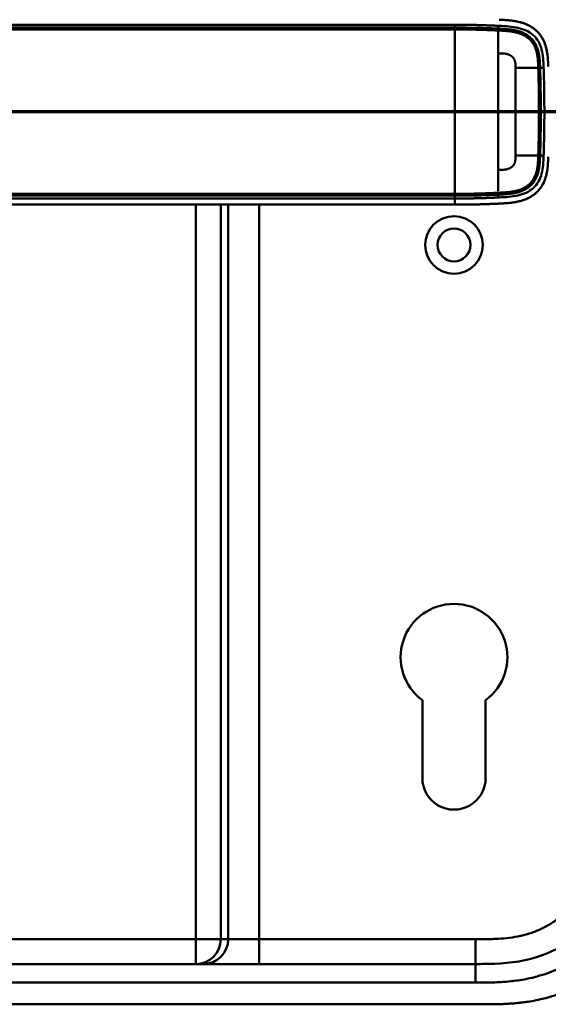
# Model space of a CAD drawing. Header units: millimetres. Extents: x 20 to 833, y 20 to 574.
# Tile 12 of 14: x 657 to 742, y 268 to 427. Entities that reach past the tile are written whole.
import ezdxf

# ---------------------------------------------------------------- set-up
doc = ezdxf.new("R2010")
doc.units = ezdxf.units.MM
doc.header["$LTSCALE"] = 2
for name, color, linetype, lineweight in [('Schnittansichtslinien(DIN)', 7, 'Continuous', 70), ('Sichtbare Kanten(DIN)', 7, 'Continuous', 50), ('Sichtbare tangentiale Kanten(DIN)', 7, 'Continuous', 50)]:
    doc.layers.add(name, color=color, linetype=linetype, lineweight=lineweight)

# ---------------------------------------------------------------- blocks, each defined once
blk = doc.blocks.new('2DTransSchnitt0')
at = {"layer": 'Schnittansichtslinien(DIN)', "linetype": 'Continuous'}
blk.add_line((252.568, 205.955), (399.138, 205.955), dxfattribs=at)

msp = doc.modelspace()

# ---------------------------------------------------------------- linework, layer by layer
at = {"layer": 'Sichtbare Kanten(DIN)'}
for p, q in [((737.057, 414.907), (737.058, 414.907)), ((741.109, 414.907), (741.109, 414.907)), ((737.058, 408.907), (737.057, 408.907)), ((741.109, 408.907), (741.109, 408.907)), ((600.42, 396.911), (727.271, 396.911)), ((722.035, 304.411), (722.03, 316.986)), ((732.23, 316.979), (732.235, 304.414)), ((585.673, 274.407), (730.596, 274.407)), ((573.674, 267.907), (731.596, 267.907))]:
    msp.add_line(p, q, dxfattribs=at)
for radius in [4.65, 2.65]:
    msp.add_circle((727.135, 390.407), radius, dxfattribs=at)
for centre, radius, start, end in [((727.135, 411.907), 14, 104.46083, 104.46616), ((727.135, 411.907), 13.8, 100.78374, 100.78832), ((727.135, 411.907), 13.8, 73.28693, 73.28729), ((727.135, 411.907), 11.7, 31.98569, 31.98649), ((727.135, 411.907), 11.6, 31.18578, 31.18695), ((727.135, 411.907), 11.5, 30.35256, 30.35418), ((727.135, 411.907), 11.5, 329.64582, 329.64689), ((727.135, 411.907), 11.6, 328.81305, 328.81381), ((727.135, 411.907), 11.7, 328.01351, 328.01403), ((727.135, 411.907), 13.799, 286.81616, 286.8165), ((727.135, 411.907), 14, 255.42748, 255.43284), ((727.135, 411.907), 13.8, 259.06815, 259.07275), ((727.135, 323.907), 8.6, 306.33484, 233.59112), ((727.135, 304.412), 5.1, 180.02039, 0.02039)]:
    msp.add_arc(centre, radius, start, end, dxfattribs=at)
for points, degree, knots in [([(736.101, 426.63), (736.044, 426.636), (735.987, 426.641), (735.931, 426.646), (735.652, 426.672), (735.374, 426.692), (735.095, 426.708)], 3, [1.11173243, 1.11173243, 1.11173243, 1.11173243, 1.12964673, 1.12964673, 1.12964673, 1.21762011, 1.21762011, 1.21762011, 1.21762011]), ([(735.095, 426.708), (735.095, 426.708), (735.095, 426.708), (735.095, 426.708), (735.095, 426.708), (735.096, 426.708), (735.096, 426.708), (735.098, 426.708), (735.099, 426.708), (735.103, 426.708), (735.107, 426.708), (735.12, 426.707), (735.131, 426.706), (735.172, 426.704), (735.202, 426.702), (735.325, 426.694), (735.417, 426.688), (735.646, 426.671), (735.783, 426.66), (735.971, 426.643), (736.023, 426.638), (736.079, 426.632), (736.083, 426.631), (736.092, 426.631), (736.095, 426.63), (736.099, 426.63), (736.1, 426.63), (736.1, 426.63), (736.1, 426.63), (736.1, 426.63), (736.101, 426.63), (736.101, 426.63), (736.101, 426.63), (736.101, 426.63), (736.101, 426.63), (736.101, 426.63)], 3, [0, 0, 0, 0, 0.00003166, 0.00003166, 0.00007175, 0.00007175, 0.00018596, 0.00018596, 0.00052834, 0.00052834, 0.00155512, 0.00155512, 0.00463506, 0.00463506, 0.01387454, 0.01387454, 0.04159372, 0.04159372, 0.0831748, 0.0831748, 0.09876653, 0.09876653, 0.10022821, 0.10022821, 0.10132466, 0.10132466, 0.10142447, 0.10142447, 0.10147481, 0.10147481, 0.10150042, 0.10150042, 0.10151366, 0.10151366, 0.10152856, 0.10152856, 0.10152856, 0.10152856]), ([(735.23, 426.7), (736.426, 426.625), (737.636, 426.48), (739.374, 425.76), (739.948, 425.408), (740.93, 424.483), (741.309, 423.945), (741.888, 422.702), (742.063, 422.026), (742.192, 421.172), (742.212, 421.014), (742.229, 420.856)], 3, [0.0824985, 0.0824985, 0.0824985, 0.0824985, 0.4375462, 0.4375462, 0.6395491, 0.6395491, 0.838061, 0.838061, 1.045951, 1.045951, 1.0928074, 1.0928074, 1.0928074, 1.0928074]), ([(741.596, 423.326), (741.596, 423.326), (741.596, 423.326), (741.596, 423.326), (741.596, 423.326), (741.597, 423.325), (741.597, 423.325), (741.597, 423.323), (741.598, 423.322), (741.6, 423.318), (741.601, 423.315), (741.607, 423.302), (741.612, 423.292), (741.629, 423.253), (741.642, 423.224), (741.693, 423.107), (741.729, 423.018), (741.776, 422.894), (741.789, 422.861), (741.805, 422.814), (741.81, 422.802), (741.816, 422.784), (741.818, 422.779), (741.82, 422.772), (741.821, 422.769), (741.822, 422.766), (741.823, 422.764), (741.823, 422.763), (741.824, 422.762), (741.824, 422.761), (741.824, 422.761), (741.824, 422.76), (741.824, 422.76), (741.824, 422.76), (741.824, 422.76), (741.824, 422.76), (741.824, 422.76), (741.825, 422.76), (741.825, 422.76), (741.825, 422.76)], 3, [0, 0, 0, 0, 0.000053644, 0.000053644, 0.000093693, 0.000093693, 0.000213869, 0.000213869, 0.000574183, 0.000574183, 0.001654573, 0.001654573, 0.00489501, 0.00489501, 0.014615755, 0.014615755, 0.043784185, 0.043784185, 0.054719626, 0.054719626, 0.058820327, 0.058820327, 0.060417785, 0.060417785, 0.061217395, 0.061217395, 0.061618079, 0.061618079, 0.061819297, 0.061819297, 0.061920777, 0.061920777, 0.06197238, 0.06197238, 0.061999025, 0.061999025, 0.062013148, 0.062013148, 0.062029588, 0.062029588, 0.062029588, 0.062029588]), ([(735.218, 397.12), (736.3, 397.188), (737.387, 397.311), (739.063, 397.902), (739.672, 398.226), (740.726, 399.102), (741.142, 399.62), (741.831, 400.916), (742.03, 401.652), (742.234, 402.881), (742.278, 403.423), (742.306, 403.968)], 3, [-1.1255121, -1.1255121, -1.1255121, -1.1255121, -0.8348812, -0.8348812, -0.6468758, -0.6468758, -0.4644401, -0.4644401, -0.2506566, -0.2506566, -0.0864851, -0.0864851, -0.0864851, -0.0864851]), ([(741.821, 401.052), (741.821, 401.052), (741.821, 401.052), (741.821, 401.051), (741.821, 401.051), (741.821, 401.051), (741.821, 401.051), (741.82, 401.05), (741.82, 401.049), (741.819, 401.046), (741.819, 401.044), (741.816, 401.036), (741.814, 401.03), (741.805, 401.006), (741.798, 400.987), (741.772, 400.914), (741.751, 400.859), (741.708, 400.751), (741.686, 400.698), (741.652, 400.619), (741.64, 400.592), (741.623, 400.553), (741.617, 400.54), (741.608, 400.52), (741.605, 400.514), (741.6, 400.504), (741.599, 400.5), (741.596, 400.496), (741.596, 400.494), (741.594, 400.491), (741.594, 400.491), (741.593, 400.489), (741.593, 400.489), (741.593, 400.488), (741.593, 400.488), (741.593, 400.488), (741.593, 400.488), (741.593, 400.487), (741.593, 400.487), (741.593, 400.487), (741.593, 400.487), (741.592, 400.487)], 3, [0, 0, 0, 0, 0.000029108, 0.000029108, 0.000069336, 0.000069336, 0.000142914, 0.000142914, 0.000363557, 0.000363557, 0.001025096, 0.001025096, 0.003009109, 0.003009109, 0.008960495, 0.008960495, 0.026815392, 0.026815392, 0.044302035, 0.044302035, 0.053052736, 0.053052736, 0.057429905, 0.057429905, 0.059619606, 0.059619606, 0.060715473, 0.060715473, 0.061264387, 0.061264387, 0.061539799, 0.061539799, 0.061678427, 0.061678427, 0.061748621, 0.061748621, 0.061784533, 0.061784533, 0.061803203, 0.061803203, 0.061823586, 0.061823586, 0.061823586, 0.061823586]), ([(736.059, 397.187), (736.059, 397.187), (736.059, 397.187), (736.057, 397.187), (736.056, 397.187), (736.053, 397.187), (736.05, 397.186), (736.034, 397.185), (736.021, 397.183), (735.716, 397.154), (735.423, 397.133), (733.563, 397.021), (731.989, 396.968), (729.368, 396.914), (728.32, 396.911), (727.271, 396.911)], 3, [0, 0, 0, 0, 0.00009264, 0.00009264, 0.00046302, 0.00046302, 0.00120364, 0.00120364, 0.00534923, 0.00534923, 0.09385067, 0.09385067, 0.56580638, 0.56580638, 0.8802723, 0.8802723, 0.8802723, 0.8802723]), ([(730.975, 396.949), (731.104, 396.952), (731.411, 396.96), (731.899, 396.975), (732.572, 396.999), (733.273, 397.026), (733.825, 397.051), (734.191, 397.067), (734.382, 397.076), (734.401, 397.077)], 5, [0.37850292, 0.37850292, 0.37850292, 0.37850292, 0.37850292, 0.37850292, 0.44282401, 0.53138881, 0.61995362, 0.70851842, 0.71828181, 0.71828181, 0.71828181, 0.71828181, 0.71828181, 0.71828181]), ([(753.135, 295.692), (753.135, 293.269), (753.086, 290.809), (752.563, 288.467), (751.972, 285.82), (750.789, 283.291), (749.014, 281.152), (747.025, 278.756), (744.335, 276.907), (741.363, 275.817), (738.921, 274.921), (736.305, 274.543), (733.645, 274.446), (732.632, 274.408), (731.613, 274.407), (730.596, 274.407)], 3, [-3.5878945, -3.5878945, -3.5878945, -3.5878945, -2.8456516, -2.8456516, -2.8456516, -2.0068047, -2.0068047, -2.0068047, -1.0667333, -1.0667333, -1.0667333, -0.2941227, -0.2941227, -0.2941227, 0, 0, 0, 0]), ([(731.596, 267.907), (732.193, 267.907), (733.244, 267.908), (734.456, 267.933), (735.368, 267.968), (735.978, 268.001), (736.741, 268.055), (737.352, 268.11), (738.115, 268.193), (738.725, 268.273), (739.64, 268.414), (740.552, 268.584), (741.758, 268.862), (742.654, 269.11), (743.542, 269.391), (744.129, 269.594), (745, 269.925), (745.859, 270.288), (747.12, 270.893), (748.21, 271.497), (749.524, 272.33), (750.536, 273.058), (751.743, 274.041), (752.661, 274.886), (753.741, 276.009), (754.55, 276.96), (755.484, 278.209), (756.168, 279.255), (756.862, 280.478), (757.28, 281.316), (757.662, 282.171), (757.899, 282.749), (758.172, 283.479), (758.372, 284.071), (758.599, 284.816), (758.762, 285.417), (758.979, 286.324), (759.162, 287.238), (759.35, 288.463), (759.451, 289.383), (759.527, 290.301), (759.565, 290.913), (759.599, 291.676), (759.616, 292.284), (759.629, 293.041), (759.634, 293.794), (759.635, 294.393), (759.635, 294.692)], 3, [0.00000945, 0.00000945, 0.00000945, 0.00000945, 0.04167564, 0.07292528, 0.08334182, 0.10417491, 0.11459146, 0.13542455, 0.1458411, 0.16667419, 0.17709074, 0.20834038, 0.22917347, 0.26042311, 0.27083965, 0.29167275, 0.30208929, 0.33333893, 0.35417202, 0.39583821, 0.4166713, 0.45833749, 0.47917058, 0.52083676, 0.54166985, 0.58333604, 0.60416913, 0.64583532, 0.66666841, 0.69791805, 0.70833459, 0.72916769, 0.73958423, 0.76041733, 0.77083387, 0.79166696, 0.80208351, 0.83333315, 0.85416624, 0.88541588, 0.89583243, 0.91666552, 0.92708206, 0.94791516, 0.9583317, 0.9791648, 0.99999789, 0.99999789, 0.99999789, 0.99999789])]:
    msp.add_open_spline(points, degree=degree, knots=knots, dxfattribs=at)
for points in [[(741.824, 422.76), (741.757, 422.952), (741.681, 423.141), (741.596, 423.326)], [(741.592, 400.487), (741.678, 400.671), (741.754, 400.86), (741.821, 401.052)]]:
    msp.add_open_spline(points, degree=3, dxfattribs=at)
at = {"layer": 'Sichtbare tangentiale Kanten(DIN)'}
for p, q in [((727.271, 425.463), (727.271, 425.921)), ((734.288, 425.298), (734.324, 425.757)), ((685.537, 425.463), (685.537, 425.463)), ((689.522, 425.463), (689.522, 425.463)), ((690.728, 425.463), (690.728, 425.463)), ((695.709, 425.463), (695.709, 425.463)), ((741.013, 418.99), (741.58, 418.99)), ((741.013, 404.831), (741.58, 404.831)), ((685.537, 398.358), (685.537, 398.358)), ((689.522, 398.358), (689.522, 398.358)), ((690.728, 398.358), (690.728, 398.358)), ((695.709, 398.358), (695.709, 398.358)), ((727.271, 397.9), (727.271, 398.358)), ((734.288, 398.523), (734.324, 398.064)), ((685.537, 278.407), (685.537, 396.911)), ((689.522, 396.911), (689.522, 278.407)), ((690.728, 278.407), (690.728, 396.911)), ((695.709, 396.911), (695.709, 278.407)), ((585.652, 278.407), (685.537, 278.407)), ((685.537, 278.407), (689.522, 278.407)), ((685.537, 278.407), (685.537, 274.407)), ((689.522, 278.407), (690.728, 278.407)), ((690.728, 278.407), (695.709, 278.407)), ((695.709, 278.407), (730.597, 278.407)), ((695.709, 278.407), (695.709, 274.407)), ((730.597, 278.407), (730.597, 274.407)), ((730.596, 274.407), (730.596, 271.408))]:
    msp.add_line(p, q, dxfattribs=at)
for centre, major_axis, start_param, end_param in [((734.276, 401.542), (0, 24.021), 5.6792479, 6.0669001), ((734.276, 422.335), (0, -24.076), 0.258128, 0.639041)]:
    msp.add_ellipse(centre, major_axis=major_axis, ratio=0.00001, start_param=start_param, end_param=end_param, dxfattribs=at)
for points, degree, knots in [([(600.42, 425.921), (610.376, 425.921), (620.36, 425.921), (630.307, 425.921), (650.736, 425.921), (671.21, 425.921), (691.648, 425.921), (698.232, 425.921), (704.822, 425.921), (711.419, 425.921), (716.725, 425.921), (722.04, 425.921), (727.271, 425.921)], 3, [23.2299829, 23.2299829, 23.2299829, 23.2299829, 26.2168354, 26.2168354, 26.2168354, 32.3515912, 32.3515912, 32.3515912, 34.3279835, 34.3279835, 34.3279835, 35.9173864, 35.9173864, 35.9173864, 35.9173864]), ([(727.28, 425.921), (727.559, 425.921), (727.839, 425.921), (728.117, 425.92), (728.263, 425.92), (728.408, 425.92), (728.552, 425.919), (728.697, 425.918), (728.841, 425.917), (728.986, 425.916), (729.13, 425.914), (729.275, 425.913), (729.42, 425.911), (729.565, 425.91), (729.71, 425.908), (729.854, 425.905), (729.999, 425.903), (730.144, 425.901), (730.289, 425.898), (730.434, 425.895), (730.579, 425.892), (730.725, 425.888), (731.016, 425.881), (731.31, 425.874), (731.608, 425.864), (731.905, 425.855), (732.206, 425.845), (732.51, 425.834), (732.815, 425.823), (733.122, 425.81), (733.426, 425.797), (733.73, 425.784), (734.031, 425.771), (734.324, 425.757)], 3, [35.91738638, 35.91738638, 35.91738638, 35.91738638, 36.00219131, 36.00219131, 36.00219131, 36.0464737, 36.0464737, 36.0464737, 36.0907561, 36.0907561, 36.0907561, 36.13503849, 36.13503849, 36.13503849, 36.17932089, 36.17932089, 36.17932089, 36.22360328, 36.22360328, 36.22360328, 36.26788568, 36.26788568, 36.26788568, 36.35645047, 36.35645047, 36.35645047, 36.44501526, 36.44501526, 36.44501526, 36.53358005, 36.53358005, 36.53358005, 36.62221221, 36.62221221, 36.62221221, 36.62221221]), ([(734.324, 425.757), (734.355, 425.756), (734.387, 425.754), (734.419, 425.753), (734.946, 425.728), (735.455, 425.7), (735.953, 425.653), (736.451, 425.605), (736.94, 425.537), (737.412, 425.431), (737.885, 425.324), (738.34, 425.179), (738.76, 424.983), (739.18, 424.788), (739.564, 424.542), (739.898, 424.244), (740.233, 423.945), (740.517, 423.594), (740.744, 423.202), (740.97, 422.81), (741.138, 422.379), (741.258, 421.925), (741.378, 421.472), (741.45, 420.997), (741.496, 420.506), (741.542, 420.017), (741.563, 419.509), (741.58, 418.99)], 3, [36.6222122, 36.6222122, 36.6222122, 36.6222122, 36.6318135, 36.6318135, 36.6318135, 36.79214, 36.79214, 36.79214, 36.9524664, 36.9524664, 36.9524664, 37.1127929, 37.1127929, 37.1127929, 37.2731193, 37.2731193, 37.2731193, 37.4334457, 37.4334457, 37.4334457, 37.5937722, 37.5937722, 37.5937722, 37.7540986, 37.7540986, 37.7540986, 37.9140671, 37.9140671, 37.9140671, 37.9140671]), ([(741.596, 423.326), (741.518, 423.493), (741.433, 423.656), (741.34, 423.814), (741.057, 424.292), (740.7, 424.721), (740.292, 425.076), (739.883, 425.431), (739.426, 425.714), (738.945, 425.932), (738.465, 426.151), (737.961, 426.307), (737.455, 426.419), (737.004, 426.518), (736.552, 426.583), (736.101, 426.63)], 3, [0.43542627, 0.43542627, 0.43542627, 0.43542627, 0.48834098, 0.48834098, 0.48834098, 0.64866741, 0.64866741, 0.64866741, 0.80899385, 0.80899385, 0.80899385, 0.96932029, 0.96932029, 0.96932029, 1.11173243, 1.11173243, 1.11173243, 1.11173243]), ([(727.279, 425.463), (727.272, 425.463), (724.126, 425.464), (717.791, 425.463), (708.236, 425.464), (695.559, 425.463), (679.708, 425.464), (663.841, 425.463), (647.989, 425.463), (633.722, 425.463), (621.031, 425.463), (611.517, 425.463), (605.177, 425.463), (602.006, 425.463), (600.42, 425.463)], 5, [20.6437384, 20.6437384, 20.6437384, 20.6437384, 20.6437384, 20.6437384, 20.6474288, 22.2330696, 23.8187104, 25.4043512, 26.989992, 28.5756328, 30.1612736, 31.7469144, 32.5397348, 33.3329244, 33.3329244, 33.3329244, 33.3329244, 33.3329244, 33.3329244]), ([(600.42, 425.167), (603.063, 425.167), (605.706, 425.167), (610.991, 425.167), (613.633, 425.167), (621.561, 425.167), (626.848, 425.167), (637.42, 425.167), (642.704, 425.167), (653.273, 425.167), (658.558, 425.167), (669.131, 425.167), (674.419, 425.167), (684.99, 425.167), (690.274, 425.167), (700.839, 425.167), (706.125, 425.167), (716.718, 425.167), (722.033, 425.168), (727.272, 425.166)], 3, [3.0147053, 3.0147053, 3.0147053, 3.0147053, 3.8078678, 3.8078678, 4.6006882, 4.6006882, 6.186329, 6.186329, 7.7719698, 7.7719698, 9.3576106, 9.3576106, 10.9432514, 10.9432514, 12.5288922, 12.5288922, 14.114533, 14.114533, 15.703149, 15.703149, 15.703149, 15.703149]), ([(727.272, 425.166), (727.439, 425.166), (727.78, 425.166), (728.294, 425.166), (728.98, 425.165), (729.835, 425.151), (730.706, 425.138), (731.583, 425.111), (732.478, 425.081), (733.2, 425.051), (733.74, 425.027), (734.098, 425.01), (734.276, 425.002)], 5, [15.70314896, 15.70314896, 15.70314896, 15.70314896, 15.70314896, 15.70314896, 15.78784381, 15.87551383, 15.96318385, 16.05085387, 16.13852389, 16.22619391, 16.31386394, 16.40213792, 16.40213792, 16.40213792, 16.40213792, 16.40213792, 16.40213792]), ([(734.288, 425.298), (734.288, 425.298), (734.11, 425.307), (733.752, 425.323), (733.213, 425.347), (732.489, 425.378), (731.594, 425.407), (730.712, 425.434), (729.841, 425.448), (728.984, 425.462), (728.3, 425.463), (727.789, 425.463), (727.451, 425.463), (727.287, 425.463)], 5, [19.94598273, 19.94598273, 19.94598273, 19.94598273, 19.94598273, 19.94598273, 19.94606864, 20.03373866, 20.12140868, 20.2090787, 20.29674872, 20.38441874, 20.47208877, 20.55975879, 20.64297049, 20.64297049, 20.64297049, 20.64297049, 20.64297049, 20.64297049]), ([(734.276, 425.002), (734.544, 424.989), (735.076, 424.961), (735.86, 424.911), (736.887, 424.79), (738.145, 424.442), (739.237, 423.792), (740.049, 422.812), (740.503, 421.595), (740.648, 420.569), (740.689, 419.781), (740.709, 419.254), (740.718, 418.99)], 5, [0, 0, 0, 0, 0, 0, 0.1323154, 0.2652369, 0.3981584, 0.5310799, 0.6640014, 0.7969228, 0.9298443, 1.0627357, 1.0627357, 1.0627357, 1.0627357, 1.0627357, 1.0627357]), ([(741.013, 418.99), (741.013, 418.993), (741.004, 419.26), (740.984, 419.793), (740.942, 420.6), (740.792, 421.668), (740.314, 422.967), (739.436, 424.03), (738.263, 424.722), (736.945, 425.084), (735.891, 425.206), (735.094, 425.257), (734.558, 425.285), (734.288, 425.298)], 5, [18.8815067, 18.8815067, 18.8815067, 18.8815067, 18.8815067, 18.8815067, 18.8826968, 19.0156183, 19.1485397, 19.2814612, 19.4143827, 19.5473042, 19.6802257, 19.8131472, 19.9459825, 19.9459825, 19.9459825, 19.9459825, 19.9459825, 19.9459825]), ([(742.334, 419.173), (742.317, 419.666), (742.296, 420.163), (742.249, 420.663), (742.198, 421.201), (742.116, 421.743), (741.973, 422.276), (741.929, 422.439), (741.88, 422.6), (741.824, 422.76)], 3, [0.01848073, 0.01848073, 0.01848073, 0.01848073, 0.1676881, 0.1676881, 0.1676881, 0.32801454, 0.32801454, 0.32801454, 0.37673844, 0.37673844, 0.37673844, 0.37673844]), ([(740.718, 418.99), (740.718, 418.99), (740.718, 418.988), (740.73, 418.634), (740.75, 417.926), (740.783, 416.86), (740.807, 415.447), (740.833, 413.677), (740.838, 411.911), (740.833, 410.144), (740.807, 408.372), (740.783, 406.959), (740.749, 405.892), (740.73, 405.185), (740.718, 404.831)], 5, [17.4648757, 17.4648757, 17.4648757, 17.4648757, 17.4648757, 17.4648757, 17.4649058, 17.4661327, 17.6430367, 17.8199407, 17.9968447, 18.1737487, 18.3506528, 18.5275568, 18.7044608, 18.8826218, 18.8826218, 18.8826218, 18.8826218, 18.8826218, 18.8826218]), ([(741.013, 404.831), (741.013, 404.831), (741.024, 405.184), (741.044, 405.888), (741.077, 406.957), (741.102, 408.368), (741.128, 410.141), (741.132, 411.911), (741.128, 413.68), (741.102, 415.454), (741.077, 416.865), (741.044, 417.933), (741.024, 418.637), (741.013, 418.99)], 5, [0.0000012, 0.0000012, 0.0000012, 0.0000012, 0.0000012, 0.0000012, 0.0000376, 0.1769417, 0.3538457, 0.5307497, 0.7076537, 0.8845577, 1.0614618, 1.2383658, 1.415305, 1.415305, 1.415305, 1.415305, 1.415305, 1.415305]), ([(741.58, 418.99), (741.581, 418.965), (741.582, 418.938), (741.582, 418.912), (741.592, 418.625), (741.601, 418.336), (741.609, 418.046), (741.618, 417.756), (741.626, 417.464), (741.633, 417.172), (741.647, 416.587), (741.66, 416), (741.669, 415.413), (741.716, 412.652), (741.707, 409.922), (741.645, 407.165), (741.641, 406.993), (741.637, 406.821), (741.633, 406.649), (741.626, 406.357), (741.618, 406.066), (741.609, 405.775), (741.601, 405.485), (741.592, 405.196), (741.582, 404.909), (741.582, 404.883), (741.581, 404.857), (741.58, 404.831)], 3, [0, 0, 0, 0, 0.0080362, 0.0080362, 0.0080362, 0.096166, 0.096166, 0.096166, 0.1842959, 0.1842959, 0.1842959, 0.3605556, 0.3605556, 0.3605556, 1.1901476, 1.1901476, 1.1901476, 1.2418542, 1.2418542, 1.2418542, 1.3299841, 1.3299841, 1.3299841, 1.418114, 1.418114, 1.418114, 1.4261482, 1.4261482, 1.4261482, 1.4261482]), ([(740.718, 404.831), (740.709, 404.567), (740.689, 404.04), (740.648, 403.253), (740.503, 402.228), (740.05, 401.011), (739.239, 400.031), (738.148, 399.38), (736.89, 399.031), (735.863, 398.911), (735.078, 398.86), (734.544, 398.832), (734.276, 398.819)], 5, [18.8826218, 18.8826218, 18.8826218, 18.8826218, 18.8826218, 18.8826218, 19.0154411, 19.1482958, 19.2811505, 19.4140052, 19.5468599, 19.6797147, 19.8125694, 19.9453572, 19.9453572, 19.9453572, 19.9453572, 19.9453572, 19.9453572]), ([(734.288, 398.523), (734.289, 398.523), (734.559, 398.536), (735.097, 398.564), (735.894, 398.615), (736.949, 398.738), (738.266, 399.1), (739.438, 399.793), (740.315, 400.856), (740.793, 402.157), (740.942, 403.224), (740.984, 404.031), (741.004, 404.564), (741.013, 404.831)], 5, [0, 0, 0, 0, 0, 0, 0.0004489, 0.1333037, 0.2661584, 0.3990131, 0.5318678, 0.6647225, 0.7975772, 0.9304319, 1.0644705, 1.0644705, 1.0644705, 1.0644705, 1.0644705, 1.0644705]), ([(741.58, 404.831), (741.563, 404.312), (741.542, 403.804), (741.496, 403.315), (741.45, 402.824), (741.378, 402.35), (741.258, 401.896), (741.138, 401.443), (740.97, 401.011), (740.744, 400.619), (740.518, 400.227), (740.233, 399.876), (739.899, 399.578), (739.564, 399.279), (739.179, 399.033), (738.759, 398.838), (738.34, 398.642), (737.885, 398.497), (737.412, 398.39), (736.94, 398.284), (736.452, 398.216), (735.953, 398.169), (735.455, 398.121), (734.946, 398.094), (734.418, 398.069), (734.387, 398.067), (734.356, 398.066), (734.325, 398.064)], 3, [0, 0, 0, 0, 0.159971, 0.159971, 0.159971, 0.3202974, 0.3202974, 0.3202974, 0.4806238, 0.4806238, 0.4806238, 0.6409502, 0.6409502, 0.6409502, 0.8012765, 0.8012765, 0.8012765, 0.9616029, 0.9616029, 0.9616029, 1.1219293, 1.1219293, 1.1219293, 1.2822557, 1.2822557, 1.2822557, 1.2916213, 1.2916213, 1.2916213, 1.2916213]), ([(741.821, 401.052), (741.878, 401.214), (741.928, 401.379), (741.973, 401.545), (742.116, 402.078), (742.198, 402.62), (742.249, 403.158), (742.296, 403.658), (742.317, 404.154), (742.334, 404.646)], 3, [1.63041697, 1.63041697, 1.63041697, 1.63041697, 1.680145, 1.680145, 1.680145, 1.84047137, 1.84047137, 1.84047137, 1.98948416, 1.98948416, 1.98948416, 1.98948416]), ([(736.059, 397.187), (736.525, 397.234), (736.991, 397.3), (737.455, 397.402), (737.961, 397.514), (738.464, 397.67), (738.945, 397.889), (739.426, 398.108), (739.883, 398.39), (740.292, 398.745), (740.7, 399.1), (741.057, 399.529), (741.34, 400.007), (741.432, 400.163), (741.516, 400.323), (741.592, 400.487)], 3, [0.89201073, 0.89201073, 0.89201073, 0.89201073, 1.03883948, 1.03883948, 1.03883948, 1.19916586, 1.19916586, 1.19916586, 1.35949224, 1.35949224, 1.35949224, 1.51981862, 1.51981862, 1.51981862, 1.57193431, 1.57193431, 1.57193431, 1.57193431]), ([(734.276, 398.819), (734.276, 398.819), (734.098, 398.811), (733.742, 398.794), (733.203, 398.771), (732.481, 398.74), (731.587, 398.711), (730.709, 398.683), (729.837, 398.67), (728.985, 398.656), (728.301, 398.655), (727.791, 398.655), (727.453, 398.655), (727.288, 398.655)], 5, [19.94535764, 19.94535764, 19.94535764, 19.94535764, 19.94535764, 19.94535764, 19.94542406, 20.03315907, 20.12089408, 20.2086291, 20.29636411, 20.38409913, 20.47183414, 20.55956915, 20.64266413, 20.64266413, 20.64266413, 20.64266413, 20.64266413, 20.64266413]), ([(600.421, 398.358), (600.421, 398.358), (602.007, 398.358), (605.178, 398.358), (611.519, 398.358), (621.032, 398.358), (633.722, 398.358), (647.989, 398.358), (663.842, 398.358), (679.708, 398.358), (695.565, 398.358), (708.241, 398.357), (717.794, 398.358), (724.127, 398.357), (727.272, 398.358)], 5, [0, 0, 0, 0, 0, 0, 0.0001149, 0.7929364, 1.585758, 3.1714011, 4.7570442, 6.3426873, 7.9283304, 9.5139735, 11.0996166, 12.6881676, 12.6881676, 12.6881676, 12.6881676, 12.6881676, 12.6881676]), ([(727.28, 398.655), (727.272, 398.655), (724.127, 398.654), (717.791, 398.655), (708.237, 398.654), (695.559, 398.655), (679.709, 398.654), (663.842, 398.655), (647.989, 398.654), (633.722, 398.655), (621.032, 398.654), (611.518, 398.654), (605.177, 398.654), (602.006, 398.654), (600.42, 398.654)], 5, [20.6435054, 20.6435054, 20.6435054, 20.6435054, 20.6435054, 20.6435054, 20.6473042, 22.2329473, 23.8185904, 25.4042335, 26.9898766, 28.5755197, 30.1611628, 31.7468058, 32.5396274, 33.3326459, 33.3326459, 33.3326459, 33.3326459, 33.3326459, 33.3326459]), ([(727.271, 397.901), (721.977, 397.901), (716.702, 397.901), (711.417, 397.901), (692.069, 397.901), (672.72, 397.901), (653.355, 397.901), (640.35, 397.901), (627.384, 397.901), (614.374, 397.901), (609.725, 397.901), (605.065, 397.901), (600.42, 397.901)], 3, [0, 0, 0, 0, 1.5856418, 1.5856418, 1.5856418, 7.3915416, 7.3915416, 7.3915416, 11.2904322, 11.2904322, 11.2904322, 12.683632, 12.683632, 12.683632, 12.683632]), ([(734.324, 398.064), (734.324, 398.064), (734.148, 398.056), (733.793, 398.04), (733.249, 398.015), (732.511, 397.987), (731.601, 397.955), (730.713, 397.931), (729.84, 397.914), (728.966, 397.904), (728.277, 397.901), (727.79, 397.9), (727.455, 397.9), (727.271, 397.9)], 5, [0.00008405, 0.00008405, 0.00008405, 0.00008405, 0.00008405, 0.00008405, 0.00030268, 0.08886749, 0.17743229, 0.26599709, 0.35456189, 0.4431267, 0.5316915, 0.6202563, 0.7088211, 0.7088211, 0.7088211, 0.7088211, 0.7088211, 0.7088211]), ([(727.272, 398.358), (727.439, 398.358), (727.781, 398.358), (728.295, 398.359), (728.982, 398.359), (729.844, 398.373), (730.715, 398.387), (731.598, 398.414), (732.492, 398.443), (733.216, 398.474), (733.754, 398.498), (734.111, 398.514), (734.288, 398.523)], 5, [0, 0, 0, 0, 0, 0, 0.08482586, 0.17256087, 0.26029588, 0.3480309, 0.43576591, 0.52350093, 0.61123594, 0.69852104, 0.69852104, 0.69852104, 0.69852104, 0.69852104, 0.69852104]), ([(730.596, 271.408), (730.812, 271.408), (731.027, 271.408), (731.242, 271.408), (731.444, 271.408), (731.646, 271.409), (731.847, 271.41), (731.948, 271.411), (732.049, 271.412), (732.15, 271.413), (732.445, 271.415), (732.741, 271.42), (733.058, 271.427), (733.065, 271.427), (733.073, 271.428), (733.081, 271.428), (733.967, 271.448), (734.765, 271.487), (735.572, 271.554), (735.587, 271.555), (735.602, 271.557), (735.616, 271.558), (736.437, 271.627), (737.266, 271.729), (738.089, 271.868), (738.097, 271.869), (738.105, 271.871), (738.113, 271.872), (738.939, 272.013), (739.76, 272.192), (740.571, 272.416), (740.577, 272.417), (740.584, 272.419), (740.59, 272.421), (742.223, 272.872), (743.819, 273.507), (745.293, 274.306), (746.778, 275.111), (748.19, 276.112), (749.438, 277.257), (750.687, 278.403), (751.812, 279.733), (752.726, 281.148), (753.637, 282.558), (754.382, 284.119), (754.915, 285.726), (754.916, 285.73), (754.917, 285.733), (754.919, 285.737), (755.183, 286.535), (755.399, 287.353), (755.569, 288.177), (755.57, 288.183), (755.572, 288.19), (755.573, 288.197), (755.741, 289.017), (755.865, 289.848), (755.95, 290.671), (755.951, 290.685), (755.953, 290.699), (755.954, 290.713), (756.036, 291.522), (756.084, 292.326), (756.109, 293.194), (756.11, 293.208), (756.11, 293.221), (756.11, 293.234), (756.134, 294.079), (756.135, 294.885), (756.135, 295.692)], 3, [37.4953956, 37.4953956, 37.4953956, 37.4953956, 37.5599869, 37.5599869, 37.5599869, 37.6205127, 37.6205127, 37.6205127, 37.6507756, 37.6507756, 37.6507756, 37.7394301, 37.7394301, 37.7394301, 37.7415642, 37.7415642, 37.7415642, 37.9889156, 37.9889156, 37.9889156, 37.9934173, 37.9934173, 37.9934173, 38.244735, 38.244735, 38.244735, 38.2471853, 38.2471853, 38.2471853, 38.4996214, 38.4996214, 38.4996214, 38.5015831, 38.5015831, 38.5015831, 39.0103267, 39.0103267, 39.0103267, 39.5228845, 39.5228845, 39.5228845, 40.0360406, 40.0360406, 40.0360406, 40.5473013, 40.5473013, 40.5473013, 40.5484434, 40.5484434, 40.5484434, 40.802185, 40.802185, 40.802185, 40.8043063, 40.8043063, 40.8043063, 41.056838, 41.056838, 41.056838, 41.0611339, 41.0611339, 41.0611339, 41.3095794, 41.3095794, 41.3095794, 41.3133935, 41.3133935, 41.3133935, 41.5553404, 41.5553404, 41.5553404, 41.5553404]), ([(730.597, 278.407), (730.757, 278.407), (730.917, 278.407), (731.077, 278.407), (731.524, 278.408), (731.97, 278.409), (732.417, 278.416), (732.645, 278.419), (732.874, 278.424), (733.102, 278.43), (733.178, 278.432), (733.254, 278.435), (733.334, 278.437), (733.644, 278.447), (733.938, 278.46), (734.244, 278.478), (734.251, 278.478), (734.258, 278.479), (734.266, 278.479), (734.883, 278.515), (735.471, 278.567), (736.064, 278.643), (736.073, 278.644), (736.083, 278.645), (736.092, 278.646), (736.692, 278.724), (737.284, 278.825), (737.874, 278.956), (737.879, 278.957), (737.884, 278.959), (737.89, 278.96), (738.489, 279.094), (739.085, 279.26), (739.665, 279.458), (739.668, 279.459), (739.672, 279.461), (739.675, 279.462), (740.261, 279.663), (740.842, 279.902), (741.401, 280.174), (741.96, 280.447), (742.505, 280.757), (743.025, 281.102), (743.545, 281.446), (744.043, 281.827), (744.51, 282.239), (744.98, 282.654), (745.425, 283.105), (745.831, 283.582), (746.235, 284.056), (746.608, 284.564), (746.939, 285.092), (747.268, 285.617), (747.561, 286.171), (747.811, 286.735), (748.058, 287.295), (748.267, 287.878), (748.437, 288.466), (748.438, 288.47), (748.439, 288.474), (748.44, 288.478), (748.606, 289.056), (748.735, 289.643), (748.833, 290.237), (748.835, 290.246), (748.836, 290.255), (748.837, 290.264), (748.934, 290.853), (749, 291.442), (749.045, 292.059), (749.046, 292.066), (749.047, 292.074), (749.047, 292.081), (749.069, 292.386), (749.085, 292.68), (749.098, 292.981), (749.11, 293.291), (749.119, 293.6), (749.124, 293.908), (749.135, 294.504), (749.135, 295.099), (749.135, 295.692)], 3, [0, 0, 0, 0, 0.0479858, 0.0479858, 0.0479858, 0.1819298, 0.1819298, 0.1819298, 0.2504934, 0.2504934, 0.2504934, 0.2733476, 0.2733476, 0.2733476, 0.3626026, 0.3626026, 0.3626026, 0.364764, 0.364764, 0.364764, 0.5448188, 0.5448188, 0.5448188, 0.5476273, 0.5476273, 0.5476273, 0.7297695, 0.7297695, 0.7297695, 0.7314186, 0.7314186, 0.7314186, 0.9165357, 0.9165357, 0.9165357, 0.9176198, 0.9176198, 0.9176198, 1.105019, 1.105019, 1.105019, 1.2924815, 1.2924815, 1.2924815, 1.4799649, 1.4799649, 1.4799649, 1.6686716, 1.6686716, 1.6686716, 1.8566391, 1.8566391, 1.8566391, 2.043494, 2.043494, 2.043494, 2.2285728, 2.2285728, 2.2285728, 2.2298948, 2.2298948, 2.2298948, 2.411688, 2.411688, 2.411688, 2.4144058, 2.4144058, 2.4144058, 2.5947492, 2.5947492, 2.5947492, 2.5969419, 2.5969419, 2.5969419, 2.6861851, 2.6861851, 2.6861851, 2.7780299, 2.7780299, 2.7780299, 2.956024, 2.956024, 2.956024, 2.956024])]:
    msp.add_open_spline(points, degree=degree, knots=knots, dxfattribs=at)
for points, degree in [([(735.095, 426.708), (734.865, 426.722), (734.634, 426.733), (734.401, 426.744)], 3), ([(727.272, 398.655), (727.273, 400.803), (727.274, 407.682), (727.274, 416.138), (727.273, 423.017), (727.272, 425.166)], 5), ([(737.058, 418.99), (737.056, 419.655), (737.066, 420.231), (736.816, 420.742), (736.393, 421.113), (735.757, 421.316), (735.075, 421.309), (734.276, 421.31)], 7), ([(734.276, 402.511), (734.276, 405.586), (734.276, 409.688), (734.276, 414.133), (734.276, 418.236), (734.276, 421.31)], 5), ([(740.718, 418.99), (739.966, 418.99), (739.232, 418.99), (738.508, 418.99), (737.786, 418.99), (737.058, 418.99)], 5), ([(737.058, 418.99), (737.058, 416.161), (737.059, 413.327), (737.058, 410.494), (737.058, 407.661), (737.058, 404.831)], 5), ([(737.058, 404.831), (737.056, 404.166), (737.067, 403.59), (736.815, 403.078), (736.394, 402.709), (735.757, 402.505), (735.075, 402.512), (734.276, 402.511)], 7), ([(740.718, 404.831), (739.966, 404.831), (739.233, 404.831), (738.508, 404.831), (737.786, 404.831), (737.058, 404.831)], 5), ([(727.271, 396.911), (727.271, 396.911), (727.271, 396.911), (727.271, 397.131), (727.271, 397.497), (727.271, 397.9)], 5), ([(689.522, 278.407), (689.522, 276.198), (687.738, 274.407), (685.537, 274.407)], 3), ([(686.743, 274.407), (688.944, 274.407), (690.728, 276.198), (690.728, 278.407)], 3), ([(585.673, 271.407), (633.981, 271.407), (682.288, 271.407), (730.596, 271.408)], 3)]:
    msp.add_open_spline(points, degree=degree, dxfattribs=at)

# ---------------------------------------------------------------- block references
at = {"layer": 'Schnittansichtslinien(DIN)', "xscale": 2, "yscale": 2, "zscale": 2}
msp.add_blockref('2DTransSchnitt0', (0, 0), dxfattribs=at)

doc.saveas('drawing.dxf')
